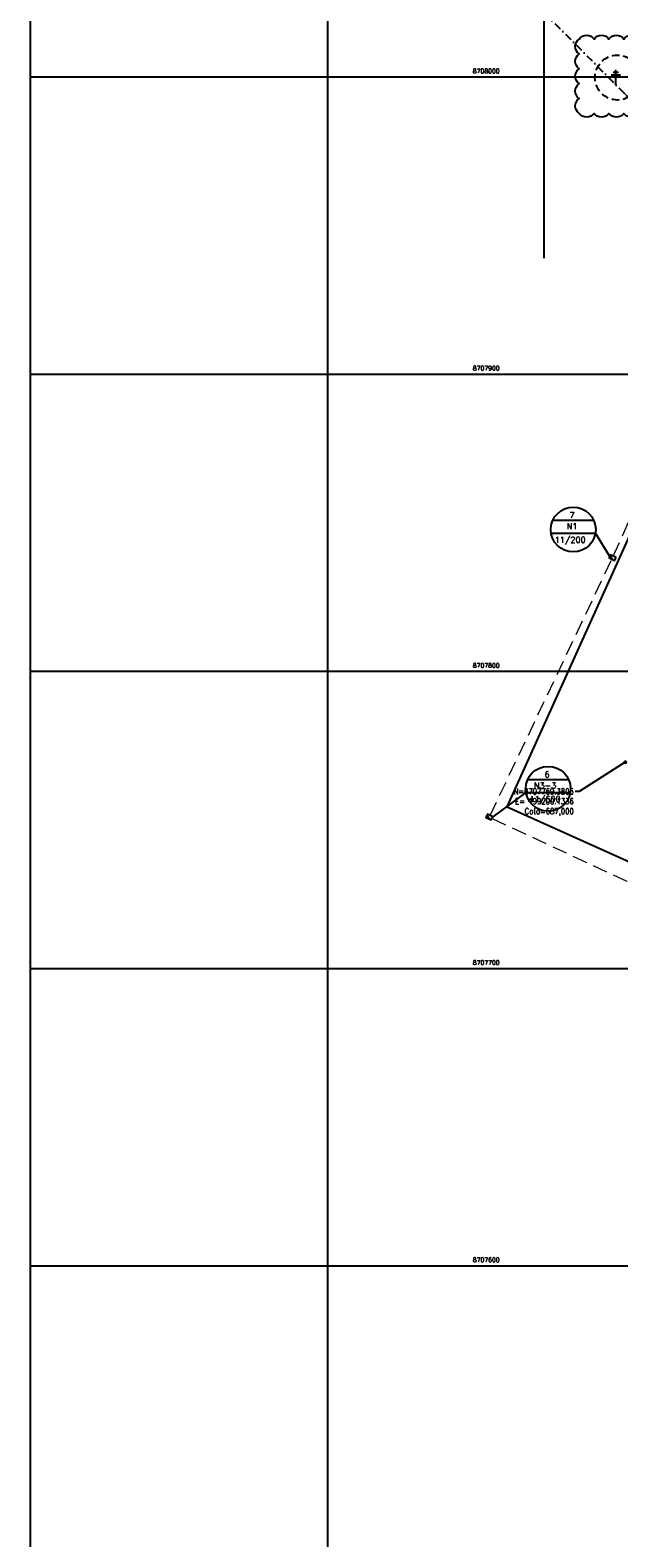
# Model space of a CAD drawing. Header units: millimetres. Extents: x 198996 to 199900, y 8707000 to 8708300.
# Tile 5 of 18: x 199000 to 199198, y 8707508 to 8708016. Entities that reach past the tile are written whole.
import ezdxf
from ezdxf.enums import TextEntityAlignment as Align

# ---------------------------------------------------------------- set-up
doc = ezdxf.new("R2010")
doc.units = ezdxf.units.MM
doc.header["$LTSCALE"] = 5
for name, pattern in [('DASHDOT', [1, 0.5, -0.25, 0, -0.25]), ('DASHED', [0.75, 0.5, -0.25]), ('HIDDEN', [0.375, 0.25, -0.125])]:
    doc.linetypes.add(name, pattern=pattern)
for name, color, linetype in [('CERCA', 3, 'CERCA_LINE'), ('DIM', 7, 'Continuous'), ('ELE_DUTOS', 3, 'Continuous'), ('ELE_SUBESTAÇÃO', 3, 'Continuous'), ('ELE_TX_GERAL', 2, 'Continuous'), ('LINHA_TRANS', 4, 'DASHDOT'), ('MALHA', 9, 'Continuous'), ('POSTE', 3, 'Continuous'), ('TER-COORDENADAS', 101, 'Continuous'), ('TXT_COORD', 3, 'Continuous')]:
    doc.layers.add(name, color=color, linetype=linetype)
doc.styles.add('GEOSIS', font='ROMANS.SHX')
doc.styles.add('ROMANS', font='romans.shx', dxfattribs={"width": 0.85})
doc.linetypes.add('CERCA_LINE', pattern='A,0.5,-0.2,["X",Standard,S=0.1,R=0,X=-0.1,Y=-0.05],-0.25', length=0.95)
doc.dimstyles.new('COTA-500-EXTERNA', dxfattribs={"dimtxt": 2, "dimasz": 1.5, "dimexe": 0, "dimexo": 3, "dimgap": 0.5, "dimtad": 1, "dimzin": 4, "dimdsep": 46, "dimtxsty": 'ROMANS', "dimblk1": 'DOT1', "dimblk2": 'DOT1', "dimsah": 1, "dimcen": 0.2, "dimclrd": 256, "dimclre": 256, "dimclrt": 2, "dimadec": 0, "dimazin": 0, "dimtfac": 1, "dimtix": 1, "dimtmove": 2, "dimatfit": 3, "dimldrblk": 'DOT1', "dimfxl": 0, "dimtvp": 0.025, "dimtolj": 1, "dimtzin": 4, "dimlwd": -1, "dimlwe": -1, "dimarcsym": 0})

# ---------------------------------------------------------------- blocks, each defined once
blk = doc.blocks.new('DOT1')
at = {"linetype": 'ByBlock'}
blk.add_line((0, 0), (-1.2, 0), dxfattribs=at)
for q in [(0, 3.36), (0, -3.36)]:
    blk.add_line((0, 0), q)
at = {"color": 0, "linetype": 'ByBlock', "const_width": 0.36}
blk.add_lwpolyline([(-0.18, 0, 1), (0.18, 0, 1)], format="xyb", close=True, dxfattribs=at)

msp = doc.modelspace()

# ---------------------------------------------------------------- hatches: boundary and pattern name
at = {"layer": 'ELE_SUBESTAÇÃO'}
for points in [[(199196.51, 8707837.26), (199195.2, 8707839.16), (199194.71, 8707838.14)], [(199155.07, 8707749.98), (199153.76, 8707751.88), (199153.27, 8707750.85)]]:
    msp.add_hatch(color=256, dxfattribs=at).paths.add_polyline_path(points)

# ---------------------------------------------------------------- linework, layer by layer
at = {"layer": 'CERCA', "color": 7, "ltscale": 2}
for q in [(199276.71, 8708012.37), (199556.52, 8707575.91)]:
    msp.add_line((199160.46, 8707754.35), q, dxfattribs=at)
at = {"layer": 'DIM'}
msp.add_lwpolyline([(199172.83, 8707939.04), (199172.83, 8708087.98)], dxfattribs=at)
at = {"layer": 'DIM', "color": 23}
msp.add_lwpolyline([(199184.63, 8708012.72, -0.520567), (199189.63, 8708012.72, -0.520567), (199194.63, 8708012.72, -0.520567), (199199.63, 8708012.72, -0.520567), (199204.63, 8708012.72, -0.520567), (199209.63, 8708012.72, -0.520567), (199209.63, 8708007.72, -0.520567), (199209.63, 8708002.72, -0.520567), (199209.63, 8707997.72, -0.520567), (199209.63, 8707992.72, -0.520567), (199209.63, 8707987.72, -0.520567), (199204.63, 8707987.72, -0.520567), (199199.63, 8707987.72, -0.520567), (199194.63, 8707987.72, -0.520567), (199189.63, 8707987.72, -0.520567), (199184.63, 8707987.72, -0.520567), (199184.63, 8707992.72, -0.520567), (199184.63, 8707997.72, -0.520567), (199184.63, 8708002.72, -0.520567), (199184.63, 8708007.72, -0.520567)], format="xyb", close=True, dxfattribs=at)
at = {"layer": 'ELE_DUTOS', "linetype": 'HIDDEN', "lineweight": 0, "ltscale": 4}
msp.add_line((199244.61, 8707949.46), (199196.93, 8707997.36), dxfattribs=at)
for points in [[(199196.1, 8707838.73), (199244.92, 8707948.37)], [(199154.66, 8707751.44), (199195.61, 8707837.7)], [(199155.32, 8707750.49), (199268.28, 8707697.81)]]:
    msp.add_lwpolyline(points, dxfattribs=at)
at = {"layer": 'ELE_SUBESTAÇÃO'}
for points in [[(199197.01, 8707838.29), (199195.2, 8707839.16), (199194.71, 8707838.14), (199196.51, 8707837.26)], [(199155.57, 8707751.01), (199153.76, 8707751.88), (199153.27, 8707750.85), (199155.07, 8707749.98)]]:
    msp.add_lwpolyline(points, close=True, dxfattribs=at)
at = {"layer": 'ELE_TX_GERAL', "lineweight": -3}
for points in [[(199175.77, 8707850.85), (199189.47, 8707850.85)], [(199175.17, 8707846.48), (199190.07, 8707846.47)], [(199194.95, 8707838.65), (199190.07, 8707846.47)], [(199167.34, 8707763.62), (199181.04, 8707763.62)], [(199166.74, 8707759.25), (199155.57, 8707751.01)], [(199166.74, 8707759.25), (199181.63, 8707759.25)]]:
    msp.add_lwpolyline(points, dxfattribs=at)
at = {"layer": 'ELE_TX_GERAL', "linetype": 'DASHED', "lineweight": -3}
msp.add_circle((199197.48, 8707999.75), 7.55, dxfattribs=at)
at = {"layer": 'ELE_TX_GERAL', "lineweight": -3}
for centre in [(199182.62, 8707847.69), (199174.19, 8707760.46)]:
    msp.add_circle(centre, 7.55, dxfattribs=at)
at = {"layer": 'LINHA_TRANS', "color": 7}
msp.add_lwpolyline([(199172.83, 8708021.58), (199615.69, 8707576.64), (199615.69, 8707576.64)], dxfattribs=at)
at = {"layer": 'MALHA'}
for p, q in [((199000, 8708300), (199000, 8707000)), ((199000, 8708300), (199000, 8707000)), ((199100, 8708300), (199100, 8707000)), ((199100, 8708300), (199100, 8707000)), ((199000, 8708000), (199900, 8708000)), ((199000, 8708000), (199900, 8708000)), ((199000, 8708000), (199900, 8708000)), ((199000, 8708000), (199900, 8708000)), ((199000, 8707900), (199900, 8707900)), ((199000, 8707800), (199900, 8707800)), ((199000, 8707700), (199900, 8707700)), ((199000, 8707700), (199900, 8707700)), ((199000, 8707600), (199900, 8707600)), ((199000, 8707600), (199900, 8707600))]:
    msp.add_line(p, q, dxfattribs=at)
at = {"layer": 'POSTE', "color": 7}
for p, q in [((199196.08, 8708001.57), (199197.83, 8708001.56)), ((199196.93, 8707997.36), (199196.96, 8708002.4)), ((199195.37, 8708000.73), (199198.52, 8708000.72))]:
    msp.add_line(p, q, dxfattribs=at)

# ---------------------------------------------------------------- texts
at = {"layer": 'ELE_TX_GERAL', "lineweight": -3, "style": 'ROMANS'}
for s, p in [('N1', (199180.44, 8707847.81)), ('7', (199181.37, 8707851.49)), ('11/200', (199176.35, 8707843.23)), ('N3-3', (199169.37, 8707760.58)), ('6', (199172.94, 8707764.26)), ('11/600', (199167.92, 8707756))]:
    msp.add_text(s, height=2, rotation=360, dxfattribs=at).set_placement(p)
at = {"layer": 'TER-COORDENADAS', "color": 102, "insert": (199182.83, 8707760.59, 1), "char_height": 2, "attachment_point": 3, "style": 'ROMANS'}
msp.add_mtext('N=8707769.3806\\PE= 199200.1336\\PCota=687,000', dxfattribs=at)
at = {"layer": 'TXT_COORD', "style": 'GEOSIS'}
for s, p in [('8708000', (199157.87, 8708000.77)), ('8707900', (199157.87, 8707900.77)), ('8707800', (199157.87, 8707800.77)), ('8707700', (199157.87, 8707700.77)), ('8707600', (199157.87, 8707600.77))]:
    msp.add_text(s, height=1.5, dxfattribs=at).set_placement(p, align=Align.BOTTOM_RIGHT)

# ---------------------------------------------------------------- leaders
at = {"layer": 'TER-COORDENADAS', "annotation_type": 0, "has_hookline": 1, "hookline_direction": 1, "text_width": 21.94}
msp.add_leader([(199200.13, 8707769.38, 1), (199184.63, 8707759.59, 1), (199183.33, 8707759.59, 1)], dimstyle='COTA-500-EXTERNA', override={"dimasz": 1.3, "dimgap": 0.5, "dimtad": 0, "dimldrblk": 'Dot'}, dxfattribs=at)

doc.saveas('drawing.dxf')
